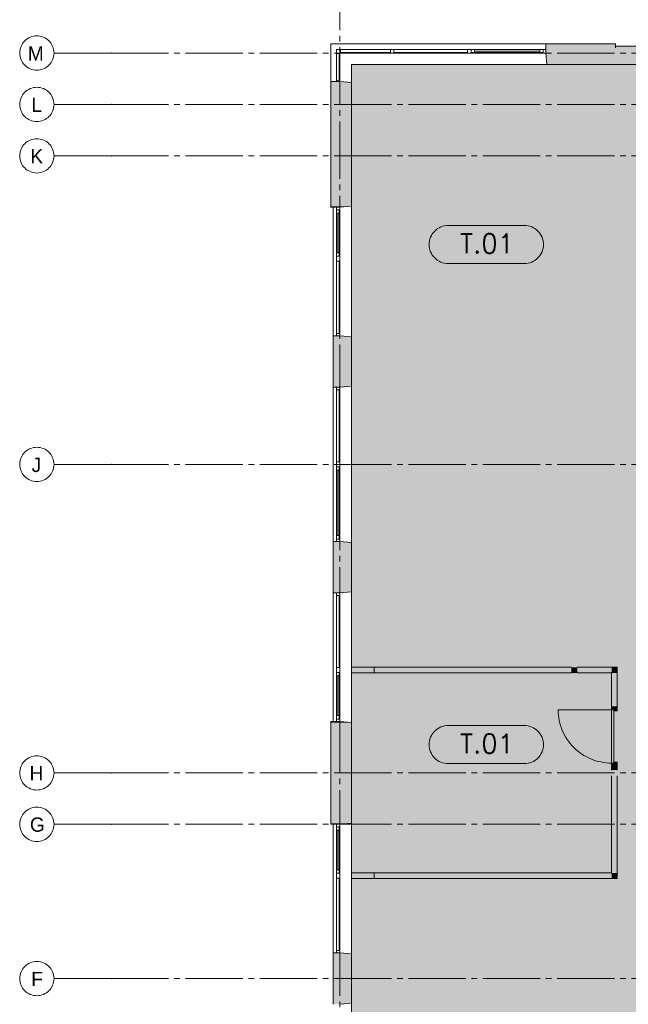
# Paper-space layout '19061B DOn1 311b Plattegrond eerste verdieping' of a CAD drawing. Header units: millimetres. Extents: x 10 to 1052, y 0 to 594.
# Tile 6 of 23: x 107 to 213, y 310 to 483. Entities that reach past the tile are written whole.
import ezdxf
from ezdxf.xclip import XClip

# ---------------------------------------------------------------- set-up
doc = ezdxf.new("R2010")
doc.units = ezdxf.units.MM
doc.header["$MEASUREMENT"] = 0
doc.header["$XCLIPFRAME"] = 0
doc.linetypes.add('B0204', pattern=[13, 10, -1, 1, -1])
doc.linetypes.add('B0402', pattern=[9.375, 6.25, -3.125])
for name, color, linetype in [('21 Buitenwanden', 7, 'Continuous'), ('21 Buitenwanden Doorsnede-arcering', 7, 'Continuous'), ('21 Buitenwanden Ramen', 7, 'Continuous'), ('23 Vloeren', 7, 'Continuous'), ('43 Vloerafwerking Fase 1', 7, 'Continuous'), ('43 Vloerafwerking Fase 1 2D arcering', 7, 'Continuous'), ('_ Nieuw Fase 1', 7, 'Continuous'), ('_ Nieuw Fase 1 Deuren', 7, 'Continuous'), ('_ Nieuw Fase 1 Doorsnede-arcering', 7, 'Continuous'), ('A Stramien', 7, 'Continuous'), ('New_43 Vloerafwerking Fase 1', 7, 'Continuous'), ('New_43 Vloerafwerking Fase 1 2D arcering', 7, 'Continuous')]:
    doc.layers.add(name, color=color, linetype=linetype)
doc.styles.add('GENERATED_STYLE_2', font='txt')

# ---------------------------------------------------------------- blocks, each defined once
blk = doc.blocks.new('*X7')
at = {"layer": '43 Vloerafwerking Fase 1 2D arcering', "linetype": 'Continuous', "lineweight": 0, "true_color": 0xffffff}
blk.add_hatch(color=7, dxfattribs=at).paths.add_polyline_path([(164.76, 189.26), (164.76, 136.76), (209.26, 136.76), (209.26, 189.26), (210.26, 189.26), (210.26, 167.76), (241.26, 167.76), (241.26, 189.26), (242.26, 189.26), (242.26, 136.76), (286.76, 136.76), (286.76, 189.26), (286.76, 314.26), (234.26, 314.26), (234.26, 315.86), (236.36, 315.86), (236.36, 322.96), (234.26, 322.96), (234.26, 324.56), (254.96, 324.56), (254.96, 350.56), (234.26, 350.56), (234.26, 356.26), (234.26, 389.26), (234.76, 389.26), (234.76, 421.23), (234.26, 421.23), (234.26, 435.8), (234.26, 458.76), (286.76, 458.76), (286.76, 474.76), (240.56, 474.76), (210.96, 474.76), (209.26, 474.76), (164.76, 474.76), (164.76, 449.76), (164.76, 369.26), (164.76, 314.26), (164.76, 261.26)])
blk = doc.blocks.new('Drawing_2_1', base_point=(162.76, 134.76))
at = {"layer": '21 Buitenwanden Doorsnede-arcering', "linetype": 'Continuous', "lineweight": 0, "true_color": 0x000000}
for points in [[(210.96, 478.36), (198.76, 478.36), (198.76, 478.06), (210.96, 478.06)], [(198.76, 477.36), (210.96, 477.36), (210.96, 478.06), (198.76, 478.06)], [(240.56, 477.96), (210.96, 477.96), (210.96, 477.66), (240.56, 477.66)], [(240.56, 477.66), (210.96, 477.66), (210.96, 477.36), (240.56, 477.36)], [(198.76, 476.76), (210.96, 476.76), (210.96, 477.36), (198.76, 477.36)], [(198.76, 476.76), (198.94, 474.76), (210.96, 474.76), (210.96, 476.76)], [(240.56, 477.36), (210.96, 477.36), (210.96, 476.76), (240.56, 476.76)], [(240.56, 476.76), (210.96, 476.76), (210.96, 474.76), (240.56, 474.76)], [(161.16, 449.94), (161.46, 449.94), (161.46, 471.76), (161.16, 471.76)], [(161.46, 449.94), (162.16, 449.94), (162.16, 471.76), (161.46, 471.76)], [(162.16, 449.94), (162.76, 449.94), (162.76, 471.76), (162.16, 471.76)], [(162.76, 449.94), (164.76, 449.94), (164.76, 471.58), (162.76, 471.76)], [(161.16, 449.94), (161.16, 449.76), (161.46, 449.76), (161.46, 449.94)], [(161.46, 449.94), (161.46, 449.76), (162.16, 449.76), (162.16, 449.94)], [(162.16, 449.76), (162.7, 449.76), (162.76, 449.76), (162.76, 449.94), (162.16, 449.94)], [(164.76, 449.94), (162.76, 449.94), (162.76, 449.76)], [(161.56, 418.26), (161.86, 418.26), (161.86, 427.26), (161.56, 427.26)], [(161.86, 418.26), (162.16, 418.26), (162.16, 427.26), (161.86, 427.26)], [(162.16, 418.26), (162.76, 418.26), (162.76, 427.26), (162.16, 427.26)], [(164.76, 427.08), (162.76, 427.26), (162.76, 418.26), (164.76, 418.43)], [(161.56, 391.26), (161.56, 382.26), (161.86, 382.26), (161.86, 391.26)], [(162.16, 391.26), (161.86, 391.26), (161.86, 382.26), (162.16, 382.26)], [(162.16, 382.26), (162.76, 382.26), (162.76, 391.26), (162.16, 391.26)], [(164.76, 391.08), (162.76, 391.26), (162.76, 382.26), (164.76, 382.43)], [(161.16, 359.58), (161.46, 359.58), (161.46, 359.76), (161.16, 359.76)], [(161.16, 359.58), (161.16, 341.94), (161.46, 341.94), (161.46, 359.58)], [(161.46, 359.58), (162.16, 359.58), (162.16, 359.76), (161.46, 359.76)], [(161.46, 359.58), (161.46, 341.94), (162.16, 341.94), (162.16, 359.58)], [(162.16, 359.58), (162.76, 359.58), (162.76, 359.75), (162.7, 359.76), (162.16, 359.76)], [(162.16, 359.58), (162.16, 341.94), (162.76, 341.94), (162.76, 359.58)], [(164.76, 359.58), (162.76, 359.75), (162.76, 359.58)], [(162.76, 359.58), (162.76, 341.94), (164.76, 341.94), (164.76, 359.58)], [(161.46, 341.94), (161.16, 341.94), (161.16, 341.76), (161.46, 341.76)], [(162.16, 341.94), (161.46, 341.94), (161.46, 341.76), (162.16, 341.76)], [(162.16, 341.76), (162.7, 341.76), (162.76, 341.76), (162.76, 341.94), (162.16, 341.94)], [(164.76, 341.94), (162.76, 341.94), (162.76, 341.76)], [(161.56, 310.26), (161.86, 310.26), (161.86, 319.26), (161.56, 319.26)], [(161.86, 310.26), (162.16, 310.26), (162.16, 319.26), (161.86, 319.26)], [(162.16, 310.26), (162.76, 310.26), (162.76, 319.26), (162.16, 319.26)], [(164.76, 319.08), (162.76, 319.26), (162.76, 310.26), (164.76, 310.43)]]:
    blk.add_hatch(color=18, dxfattribs=at).paths.add_polyline_path(points)
at = {"layer": '_ Nieuw Fase 1 Doorsnede-arcering', "linetype": 'Continuous', "lineweight": 0, "true_color": 0x000000}
for points in [[(168.76, 369.26), (164.76, 369.26), (164.76, 369.13), (168.76, 369.13)], [(164.76, 368.38), (168.76, 368.38), (168.76, 369.13), (164.76, 369.13)], [(164.76, 368.26), (168.76, 368.26), (168.76, 368.38), (164.76, 368.38)], [(211.26, 362.32), (210.26, 362.32), (210.26, 361.82), (210.66, 361.82), (210.66, 361.65), (211.26, 361.65)], [(210.26, 352.48), (210.66, 352.48), (210.66, 361.82), (210.26, 361.82)], [(211.26, 352.65), (210.66, 352.65), (210.66, 352.48), (210.26, 352.48), (210.26, 351.98), (211.26, 351.98)], [(168.76, 333.26), (164.76, 333.26), (164.76, 333.13), (168.76, 333.13)], [(164.76, 332.38), (168.76, 332.38), (168.76, 333.13), (164.76, 333.13)], [(164.76, 332.26), (168.76, 332.26), (168.76, 332.38), (164.76, 332.38)]]:
    blk.add_hatch(color=18, dxfattribs=at).paths.add_polyline_path(points)
at = {"layer": '_ Nieuw Fase 1 Doorsnede-arcering', "linetype": 'Continuous', "lineweight": 0, "true_color": 0x03c7b0}
for points in [[(168.76, 368.26), (203.26, 368.26), (203.26, 369.26), (168.76, 369.26)], [(204.26, 368.26), (204.26, 369.26), (203.26, 369.26), (203.26, 368.26)], [(210.26, 369.26), (204.26, 369.26), (204.26, 368.26), (210.26, 368.26)], [(210.26, 368.26), (211.26, 368.26), (211.26, 369.26)], [(210.26, 369.26), (210.26, 368.26), (211.26, 369.26)], [(210.26, 368.26), (210.26, 362.32), (211.26, 362.32), (211.26, 368.26)], [(210.26, 351.26), (211.26, 351.26), (211.26, 351.98), (210.26, 351.98)], [(211.26, 333.26), (211.26, 350.26), (210.26, 350.26), (210.26, 333.26)], [(210.26, 333.26), (168.76, 333.26), (168.76, 332.26), (210.26, 332.26)], [(210.26, 333.26), (211.26, 332.26), (211.26, 333.26)], [(210.26, 332.26), (211.26, 332.26), (210.26, 333.26)]]:
    blk.add_hatch(color=122, dxfattribs=at).paths.add_polyline_path(points)
at = {"layer": 'New_43 Vloerafwerking Fase 1 2D arcering', "linetype": 'Continuous', "lineweight": 0, "true_color": 0xffffff}
for points in [[(178.36, 443.25, 0.414214), (181.7, 439.91), (195.03, 439.91, 0.414214), (198.36, 443.25, 0.414214), (195.03, 446.58), (181.7, 446.58, 0.414214)], [(178.36, 355.71, 0.414214), (181.7, 352.38), (195.03, 352.38, 0.414214), (198.36, 355.71, 0.414214), (195.03, 359.05), (181.7, 359.05, 0.414214)]]:
    blk.add_hatch(color=7, dxfattribs=at).paths.add_polyline_path(points)
at = {"layer": '21 Buitenwanden', "color": 2, "linetype": 'Continuous', "lineweight": 0}
for p, q in [((198.76, 478.36), (198.76, 478.06)), ((161.16, 471.76), (161.46, 471.76)), ((161.56, 449.76), (161.86, 449.76)), ((161.56, 427.26), (161.86, 427.26)), ((161.56, 418.26), (161.86, 418.26)), ((161.56, 391.26), (161.86, 391.26)), ((161.56, 382.26), (161.86, 382.26)), ((161.56, 359.76), (161.86, 359.76)), ((161.56, 341.76), (161.86, 341.76)), ((161.56, 319.26), (161.86, 319.26))]:
    blk.add_line(p, q, dxfattribs=at)
at = {"layer": '21 Buitenwanden', "color": 9, "linetype": 'Continuous', "lineweight": 0}
for p, q in [((198.76, 478.06), (198.76, 477.36)), ((161.46, 471.76), (162.16, 471.76)), ((161.86, 449.76), (162.16, 449.76)), ((161.86, 427.26), (162.16, 427.26)), ((161.86, 418.26), (162.16, 418.26)), ((161.86, 391.26), (162.16, 391.26)), ((161.86, 382.26), (162.16, 382.26)), ((161.86, 359.76), (162.16, 359.76)), ((161.86, 341.76), (162.16, 341.76)), ((161.86, 319.26), (162.16, 319.26))]:
    blk.add_line(p, q, dxfattribs=at)
at = {"layer": '21 Buitenwanden', "color": 1, "linetype": 'Continuous', "lineweight": 0}
for p, q in [((198.76, 477.36), (198.76, 476.76)), ((198.76, 476.76), (198.94, 474.76)), ((162.16, 471.76), (162.76, 471.76)), ((162.76, 471.76), (164.76, 471.58)), ((162.16, 449.76), (162.76, 449.76)), ((162.16, 427.26), (162.76, 427.26)), ((162.16, 418.26), (162.76, 418.26)), ((162.16, 391.26), (162.76, 391.26)), ((162.16, 382.26), (162.76, 382.26)), ((162.16, 359.76), (162.76, 359.76)), ((162.16, 341.76), (162.76, 341.76)), ((162.16, 319.26), (162.76, 319.26))]:
    blk.add_line(p, q, dxfattribs=at)
at = {"layer": '21 Buitenwanden', "color": 3, "linetype": 'Continuous', "lineweight": 0}
for p, q in [((162.76, 449.76), (164.76, 449.94)), ((162.76, 427.26), (164.76, 427.08)), ((162.76, 418.26), (164.76, 418.43)), ((162.76, 391.26), (164.76, 391.08)), ((162.76, 382.26), (164.76, 382.43)), ((162.76, 359.76), (164.76, 359.58)), ((162.76, 341.76), (164.76, 341.94)), ((162.76, 319.26), (164.76, 319.08)), ((162.76, 310.26), (164.76, 310.43))]:
    blk.add_line(p, q, dxfattribs=at)
at = {"layer": '21 Buitenwanden', "color": 2, "linetype": 'Continuous', "lineweight": 0, "flags": 128}
for points in [[(210.96, 478.36), (198.76, 478.36)], [(210.96, 478.36), (210.96, 478.06)], [(240.56, 477.96), (210.96, 477.96)], [(210.96, 477.96), (210.96, 477.66)], [(161.16, 471.76), (161.16, 449.94)], [(161.56, 427.26), (161.56, 418.26)], [(161.56, 391.26), (161.56, 382.26)], [(161.16, 359.58), (161.16, 341.94)], [(161.56, 319.26), (161.56, 310.26)]]:
    blk.add_lwpolyline(points, dxfattribs=at)
at = {"layer": '21 Buitenwanden', "color": 9, "linetype": 'Continuous', "lineweight": 0, "flags": 128}
blk.add_lwpolyline([(210.96, 478.06), (210.96, 477.66)], dxfattribs=at)
at = {"layer": '21 Buitenwanden', "color": 1, "linetype": 'Continuous', "lineweight": 0, "flags": 128}
for points in [[(198.94, 474.76), (210.96, 474.76)], [(164.76, 449.94), (164.76, 471.58)], [(164.76, 341.94), (164.76, 359.58)]]:
    blk.add_lwpolyline(points, dxfattribs=at)
at = {"layer": '21 Buitenwanden', "color": 3, "linetype": 'Continuous', "lineweight": 0, "flags": 128}
for points in [[(210.96, 474.76), (240.56, 474.76)], [(164.76, 418.43), (164.76, 427.08)], [(164.76, 382.43), (164.76, 391.08)], [(164.76, 310.43), (164.76, 319.08)]]:
    blk.add_lwpolyline(points, dxfattribs=at)
at = {"layer": '21 Buitenwanden Ramen', "color": 9, "linetype": 'Continuous', "lineweight": 0}
for p, q in [((161.16, 478.36), (171.76, 478.36)), ((161.16, 478.36), (161.16, 471.76)), ((185.26, 478.36), (171.76, 478.36)), ((198.76, 478.36), (185.26, 478.36)), ((198.76, 478.06), (198.76, 477.36)), ((185.1, 477.36), (172.19, 477.36)), ((172.19, 477.36), (172.19, 476.86)), ((172.19, 476.86), (172.36, 476.86)), ((184.93, 476.86), (172.36, 476.86)), ((172.36, 476.76), (184.93, 476.76)), ((184.93, 476.76), (184.93, 476.86)), ((184.93, 476.86), (185.1, 476.86)), ((185.86, 476.76), (198.16, 476.76)), ((197.73, 477.36), (186.29, 477.36)), ((164.76, 474.76), (171.76, 474.76)), ((164.76, 474.76), (164.76, 471.58)), ((185.26, 474.76), (171.76, 474.76)), ((198.94, 474.76), (185.26, 474.76)), ((161.46, 471.76), (162.16, 471.76)), ((164.76, 449.94), (164.76, 440.76)), ((161.46, 449.76), (162.16, 449.76)), ((161.56, 449.76), (161.56, 440.76)), ((161.86, 449.76), (162.16, 449.76)), ((162.16, 448.73), (162.16, 441.79)), ((162.76, 441.36), (162.76, 449.16)), ((161.56, 440.76), (161.56, 427.26)), ((164.76, 440.76), (164.76, 427.08)), ((161.86, 427.26), (162.16, 427.26)), ((161.56, 404.76), (161.56, 418.26)), ((161.86, 418.26), (162.16, 418.26)), ((164.76, 404.76), (164.76, 418.43)), ((161.56, 391.26), (161.56, 404.76)), ((162.16, 392.29), (162.16, 403.73)), ((162.76, 404.16), (162.76, 391.86)), ((164.76, 391.08), (164.76, 404.76)), ((161.86, 391.26), (162.16, 391.26)), ((161.56, 368.76), (161.56, 382.26)), ((161.86, 382.26), (162.16, 382.26)), ((164.76, 368.76), (164.76, 382.43)), ((161.56, 359.76), (161.56, 368.76)), ((162.16, 360.79), (162.16, 367.73)), ((162.76, 368.16), (162.76, 360.36)), ((164.76, 359.58), (164.76, 368.76)), ((162.16, 359.76), (161.46, 359.76)), ((161.86, 359.76), (162.16, 359.76)), ((161.46, 341.76), (162.16, 341.76)), ((161.56, 341.76), (161.56, 332.76)), ((161.86, 341.76), (162.16, 341.76)), ((164.76, 341.94), (164.76, 332.76)), ((162.16, 340.73), (162.16, 333.79)), ((162.76, 333.36), (162.76, 341.16)), ((161.56, 332.76), (161.56, 319.26)), ((164.76, 332.76), (164.76, 319.08)), ((161.86, 319.26), (162.16, 319.26)), ((164.76, 296.76), (164.76, 310.43))]:
    blk.add_line(p, q, dxfattribs=at)
at = {"layer": '21 Buitenwanden Ramen', "color": 2, "linetype": 'Continuous', "lineweight": 0}
for p, q in [((198.76, 478.36), (198.76, 478.06)), ((161.16, 471.76), (161.46, 471.76)), ((161.16, 449.94), (161.16, 449.76)), ((161.16, 449.76), (161.46, 449.76)), ((161.56, 449.76), (161.86, 449.76)), ((161.56, 427.26), (161.86, 427.26)), ((161.56, 418.26), (161.86, 418.26)), ((161.56, 391.26), (161.86, 391.26)), ((161.56, 382.26), (161.86, 382.26)), ((161.16, 359.76), (161.16, 359.58)), ((161.46, 359.76), (161.16, 359.76)), ((161.56, 359.76), (161.86, 359.76)), ((161.16, 341.94), (161.16, 341.76)), ((161.16, 341.76), (161.46, 341.76)), ((161.56, 341.76), (161.86, 341.76)), ((161.56, 319.26), (161.86, 319.26))]:
    blk.add_line(p, q, dxfattribs=at)
at = {"layer": '21 Buitenwanden Ramen', "color": 1, "linetype": 'Continuous', "lineweight": 0}
for p, q in [((162.16, 477.36), (162.76, 477.36)), ((162.16, 477.36), (162.16, 476.76)), ((162.16, 476.76), (162.16, 476.66)), ((162.76, 476.76), (162.16, 476.76)), ((162.16, 476.66), (162.66, 476.66)), ((162.16, 476.66), (162.16, 471.92)), ((162.66, 476.66), (162.66, 476.49)), ((162.66, 476.49), (162.66, 476.66)), ((162.66, 476.49), (162.76, 476.49)), ((162.66, 476.49), (162.66, 472.09)), ((162.76, 476.49), (162.66, 476.49)), ((162.76, 477.36), (162.86, 477.36)), ((162.76, 476.76), (162.76, 477.36)), ((163.03, 476.76), (162.76, 476.76)), ((162.76, 476.49), (162.76, 476.76)), ((162.76, 472.09), (162.76, 476.49)), ((162.86, 477.36), (162.86, 476.86)), ((162.86, 477.36), (171.6, 477.36)), ((162.86, 476.86), (163.03, 476.86)), ((163.03, 476.86), (162.86, 476.86)), ((163.03, 476.86), (163.03, 476.76)), ((163.03, 476.86), (171.43, 476.86)), ((163.03, 476.76), (163.03, 476.86)), ((171.43, 476.76), (163.03, 476.76)), ((171.43, 476.76), (171.43, 476.86)), ((171.43, 476.86), (171.6, 476.86)), ((171.6, 476.86), (171.43, 476.86)), ((171.76, 476.76), (171.43, 476.76)), ((171.6, 476.86), (171.6, 477.36)), ((171.6, 477.36), (171.76, 477.36)), ((171.6, 477.36), (171.6, 476.86)), ((172.19, 477.36), (171.76, 477.36)), ((171.76, 476.76), (172.36, 476.76)), ((172.19, 476.86), (172.19, 477.36)), ((172.36, 476.86), (172.19, 476.86)), ((172.36, 476.76), (172.36, 476.86)), ((185.1, 476.86), (184.93, 476.86)), ((184.93, 476.86), (184.93, 476.76)), ((184.93, 476.76), (185.26, 476.76)), ((185.26, 477.36), (185.1, 477.36)), ((185.1, 477.36), (185.1, 476.86)), ((185.69, 477.36), (185.26, 477.36)), ((185.26, 476.76), (185.86, 476.76)), ((185.69, 476.86), (185.69, 477.36)), ((186.29, 477.36), (185.69, 477.36)), ((185.69, 477.36), (185.69, 476.86)), ((185.86, 476.86), (185.69, 476.86)), ((185.69, 476.86), (186.29, 476.86)), ((185.86, 476.76), (185.86, 476.86)), ((186.29, 476.86), (186.29, 477.36)), ((197.73, 477.36), (186.29, 477.36)), ((197.73, 477.11), (186.29, 477.11)), ((186.29, 476.86), (197.73, 476.86)), ((198.33, 477.36), (197.73, 477.36)), ((197.73, 477.36), (197.73, 476.86)), ((197.73, 476.86), (198.33, 476.86)), ((198.33, 476.86), (198.16, 476.86)), ((198.16, 476.86), (198.16, 476.76)), ((198.16, 476.76), (198.76, 476.76)), ((198.76, 477.36), (198.33, 477.36)), ((198.33, 477.36), (198.33, 476.86)), ((198.33, 476.86), (198.33, 477.36)), ((198.76, 477.36), (198.76, 476.76)), ((198.76, 477.36), (198.76, 476.76)), ((198.76, 476.76), (198.94, 474.76)), ((162.66, 471.92), (162.16, 471.92)), ((162.16, 471.92), (162.16, 471.76)), ((162.16, 471.92), (162.66, 471.92)), ((162.16, 471.76), (162.76, 471.76)), ((162.16, 471.76), (162.76, 471.76)), ((162.76, 472.09), (162.66, 472.09)), ((162.66, 472.09), (162.66, 471.92)), ((162.66, 471.92), (162.66, 472.09)), ((162.76, 471.76), (162.76, 472.09)), ((162.76, 471.76), (164.76, 471.58)), ((162.76, 449.76), (164.76, 449.94)), ((162.16, 449.76), (162.16, 449.33)), ((162.16, 449.76), (162.76, 449.76)), ((162.16, 449.76), (162.76, 449.76)), ((162.16, 449.76), (162.7, 449.76)), ((162.16, 449.33), (162.66, 449.33)), ((162.16, 449.33), (162.16, 448.73)), ((162.66, 449.33), (162.16, 449.33)), ((162.16, 448.73), (162.66, 448.73)), ((162.16, 448.73), (162.16, 441.79)), ((162.41, 448.73), (162.41, 441.79)), ((162.66, 449.33), (162.66, 449.16)), ((162.66, 448.73), (162.66, 449.33)), ((162.66, 449.16), (162.76, 449.16)), ((162.66, 441.79), (162.66, 448.73)), ((162.7, 449.76), (162.76, 449.76)), ((162.76, 449.16), (162.76, 449.76)), ((162.66, 441.79), (162.16, 441.79)), ((162.16, 441.79), (162.16, 441.19)), ((162.66, 441.19), (162.16, 441.19)), ((162.16, 441.19), (162.16, 440.76)), ((162.16, 441.19), (162.66, 441.19)), ((162.66, 441.19), (162.66, 441.79)), ((162.76, 441.36), (162.66, 441.36)), ((162.66, 441.36), (162.66, 441.19)), ((162.76, 440.76), (162.76, 441.36)), ((162.16, 440.76), (162.16, 440.33)), ((162.16, 440.33), (162.66, 440.33)), ((162.16, 440.33), (162.16, 427.69)), ((162.66, 440.33), (162.66, 440.16)), ((162.66, 440.16), (162.66, 440.33)), ((162.66, 440.16), (162.76, 440.16)), ((162.66, 440.16), (162.66, 427.86)), ((162.76, 440.16), (162.66, 440.16)), ((162.76, 440.16), (162.76, 440.76)), ((162.76, 427.86), (162.76, 440.16)), ((162.66, 427.69), (162.16, 427.69)), ((162.16, 427.69), (162.16, 427.26)), ((162.16, 427.69), (162.66, 427.69)), ((162.76, 427.86), (162.66, 427.86)), ((162.66, 427.86), (162.66, 427.69)), ((162.66, 427.69), (162.66, 427.86)), ((162.76, 427.26), (162.76, 427.86)), ((162.16, 427.26), (162.76, 427.26)), ((162.16, 427.26), (162.76, 427.26)), ((162.16, 417.83), (162.16, 418.26)), ((162.16, 418.26), (162.76, 418.26)), ((162.16, 418.26), (162.76, 418.26)), ((162.66, 417.83), (162.16, 417.83)), ((162.16, 405.19), (162.16, 417.83)), ((162.16, 417.83), (162.66, 417.83)), ((162.66, 417.66), (162.66, 417.83)), ((162.66, 417.83), (162.66, 417.66)), ((162.76, 417.66), (162.66, 417.66)), ((162.66, 405.36), (162.66, 417.66)), ((162.76, 418.26), (162.76, 417.66)), ((162.76, 417.66), (162.76, 405.36)), ((162.16, 404.76), (162.16, 405.19)), ((162.16, 405.19), (162.66, 405.19)), ((162.66, 405.19), (162.66, 405.36)), ((162.66, 405.36), (162.76, 405.36)), ((162.76, 405.36), (162.66, 405.36)), ((162.66, 405.36), (162.66, 405.19)), ((162.76, 405.36), (162.76, 404.76)), ((162.16, 404.33), (162.16, 404.76)), ((162.66, 404.33), (162.16, 404.33)), ((162.16, 403.73), (162.16, 404.33)), ((162.16, 404.33), (162.66, 404.33)), ((162.66, 403.73), (162.16, 403.73)), ((162.16, 392.29), (162.16, 403.73)), ((162.41, 392.29), (162.41, 403.73)), ((162.66, 404.16), (162.66, 404.33)), ((162.66, 404.33), (162.66, 403.73)), ((162.76, 404.16), (162.66, 404.16)), ((162.66, 403.73), (162.66, 392.29)), ((162.76, 404.76), (162.76, 404.16)), ((162.16, 391.69), (162.16, 392.29)), ((162.16, 392.29), (162.66, 392.29)), ((162.16, 391.26), (162.16, 391.69)), ((162.16, 391.69), (162.66, 391.69)), ((162.66, 391.69), (162.16, 391.69)), ((162.16, 391.26), (162.76, 391.26)), ((162.16, 391.26), (162.76, 391.26)), ((162.66, 392.29), (162.66, 391.69)), ((162.66, 391.69), (162.66, 391.86)), ((162.66, 391.86), (162.76, 391.86)), ((162.76, 391.86), (162.76, 391.26)), ((162.16, 381.83), (162.16, 382.26)), ((162.16, 382.26), (162.76, 382.26)), ((162.16, 382.26), (162.76, 382.26)), ((162.66, 381.83), (162.16, 381.83)), ((162.16, 369.19), (162.16, 381.83)), ((162.16, 381.83), (162.66, 381.83)), ((162.66, 381.66), (162.66, 381.83)), ((162.66, 381.83), (162.66, 381.66)), ((162.76, 381.66), (162.66, 381.66)), ((162.66, 369.36), (162.66, 381.66)), ((162.76, 382.26), (162.76, 381.66)), ((162.76, 381.66), (162.76, 369.36)), ((162.16, 368.76), (162.16, 369.19)), ((162.16, 369.19), (162.66, 369.19)), ((162.66, 369.19), (162.66, 369.36)), ((162.66, 369.36), (162.76, 369.36)), ((162.76, 369.36), (162.66, 369.36)), ((162.66, 369.36), (162.66, 369.19)), ((162.76, 369.36), (162.76, 368.76)), ((162.16, 368.33), (162.16, 368.76)), ((162.66, 368.33), (162.16, 368.33)), ((162.16, 367.73), (162.16, 368.33)), ((162.16, 368.33), (162.66, 368.33)), ((162.66, 367.73), (162.16, 367.73)), ((162.16, 360.79), (162.16, 367.73)), ((162.41, 360.79), (162.41, 367.73)), ((162.66, 368.16), (162.66, 368.33)), ((162.66, 368.33), (162.66, 367.73)), ((162.76, 368.16), (162.66, 368.16)), ((162.66, 367.73), (162.66, 360.79)), ((162.76, 368.76), (162.76, 368.16)), ((162.16, 360.19), (162.16, 360.79)), ((162.16, 360.79), (162.66, 360.79)), ((162.16, 359.76), (162.16, 360.19)), ((162.16, 360.19), (162.66, 360.19)), ((162.66, 360.19), (162.16, 360.19)), ((162.66, 360.79), (162.66, 360.19)), ((162.66, 360.19), (162.66, 360.36)), ((162.66, 360.36), (162.76, 360.36)), ((162.76, 360.36), (162.76, 359.76)), ((162.16, 359.76), (162.76, 359.76)), ((162.16, 359.76), (162.76, 359.76)), ((162.7, 359.76), (162.16, 359.76)), ((162.76, 359.75), (162.7, 359.76)), ((164.76, 359.58), (162.76, 359.75)), ((162.16, 341.76), (162.16, 341.33)), ((162.16, 341.76), (162.76, 341.76)), ((162.16, 341.76), (162.76, 341.76)), ((162.16, 341.76), (162.7, 341.76)), ((162.16, 341.33), (162.66, 341.33)), ((162.16, 341.33), (162.16, 340.73)), ((162.66, 341.33), (162.16, 341.33)), ((162.66, 341.33), (162.66, 341.16)), ((162.66, 340.73), (162.66, 341.33)), ((162.7, 341.76), (162.76, 341.76)), ((162.76, 341.76), (164.76, 341.94)), ((162.76, 341.16), (162.76, 341.76)), ((162.16, 340.73), (162.66, 340.73)), ((162.16, 340.73), (162.16, 333.79)), ((162.41, 340.73), (162.41, 333.79)), ((162.66, 341.16), (162.76, 341.16)), ((162.66, 333.79), (162.66, 340.73)), ((162.66, 333.79), (162.16, 333.79)), ((162.16, 333.79), (162.16, 333.19)), ((162.66, 333.19), (162.16, 333.19)), ((162.16, 333.19), (162.16, 332.76)), ((162.16, 333.19), (162.66, 333.19)), ((162.16, 332.76), (162.16, 332.33)), ((162.66, 333.19), (162.66, 333.79)), ((162.76, 333.36), (162.66, 333.36)), ((162.66, 333.36), (162.66, 333.19)), ((162.76, 332.76), (162.76, 333.36)), ((162.76, 332.16), (162.76, 332.76)), ((162.16, 332.33), (162.66, 332.33)), ((162.16, 332.33), (162.16, 319.69)), ((162.66, 332.33), (162.66, 332.16)), ((162.66, 332.16), (162.66, 332.33)), ((162.66, 332.16), (162.76, 332.16)), ((162.66, 332.16), (162.66, 319.86)), ((162.76, 332.16), (162.66, 332.16)), ((162.76, 319.86), (162.76, 332.16)), ((162.66, 319.69), (162.16, 319.69)), ((162.16, 319.69), (162.16, 319.26)), ((162.16, 319.69), (162.66, 319.69)), ((162.16, 319.26), (162.76, 319.26)), ((162.16, 319.26), (162.76, 319.26)), ((162.76, 319.86), (162.66, 319.86)), ((162.66, 319.86), (162.66, 319.69)), ((162.66, 319.69), (162.66, 319.86)), ((162.76, 319.26), (162.76, 319.86))]:
    blk.add_line(p, q, dxfattribs=at)
at = {"layer": '21 Buitenwanden Ramen', "color": 3, "linetype": 'Continuous', "lineweight": 0}
for p, q in [((162.76, 449.76), (164.76, 449.94)), ((162.76, 427.26), (164.76, 427.08)), ((162.76, 418.26), (164.76, 418.43)), ((162.76, 391.26), (164.76, 391.08)), ((162.76, 382.26), (164.76, 382.43)), ((162.76, 359.76), (164.76, 359.58)), ((162.76, 341.76), (164.76, 341.94)), ((162.76, 319.26), (164.76, 319.08)), ((162.76, 310.26), (164.76, 310.43))]:
    blk.add_line(p, q, dxfattribs=at)
at = {"layer": '23 Vloeren', "color": 1, "linetype": 'Continuous', "lineweight": 0, "flags": 128}
blk.add_lwpolyline([(164.76, 474.76), (164.76, 136.76), (211.26, 136.76), (211.26, 156.96), (241.26, 156.96), (241.26, 136.76), (286.76, 136.76), (286.76, 358.76), (236.76, 358.76), (236.76, 380.9), (286.76, 380.9), (286.76, 388.76), (286.76, 420.26), (250.56, 420.26), (250.56, 436.78), (234.26, 436.78), (234.26, 458.76), (286.76, 458.76), (286.76, 474.76), (234.26, 474.76)], close=True, dxfattribs=at)
at = {"layer": '43 Vloerafwerking Fase 1', "color": 9, "linetype": 'Continuous', "lineweight": 0, "flags": 128}
blk.add_lwpolyline([(240.56, 474.76), (210.96, 474.76), (209.26, 474.76), (164.76, 474.76), (164.76, 449.76), (164.76, 369.26), (164.76, 314.26), (164.76, 261.26)], dxfattribs=at)
at = {"layer": '_ Nieuw Fase 1', "color": 1, "linetype": 'Continuous', "lineweight": 0}
for p, q in [((210.26, 362.32), (211.26, 362.32)), ((210.26, 351.98), (211.26, 351.98))]:
    blk.add_line(p, q, dxfattribs=at)
at = {"layer": '_ Nieuw Fase 1', "color": 1, "linetype": 'Continuous', "lineweight": 0, "flags": 128}
for points in [[(168.76, 369.26), (164.76, 369.26)], [(203.26, 369.26), (168.76, 369.26)], [(168.76, 368.26), (168.76, 369.26)], [(168.76, 368.26), (168.76, 369.26)], [(211.26, 369.26), (204.26, 369.26)], [(211.26, 369.26), (211.26, 368.26)], [(164.76, 368.26), (168.76, 368.26)], [(168.76, 368.26), (203.26, 368.26)], [(204.26, 368.26), (210.26, 368.26)], [(210.26, 368.26), (210.26, 362.32)], [(211.26, 362.32), (211.26, 368.26)], [(210.26, 351.98), (210.26, 351.26)], [(211.26, 351.26), (211.26, 351.98)], [(210.26, 350.26), (210.26, 333.26)], [(211.26, 333.26), (211.26, 350.26)], [(168.76, 333.26), (164.76, 333.26)], [(210.26, 333.26), (168.76, 333.26)], [(168.76, 332.26), (168.76, 333.26)], [(168.76, 332.26), (168.76, 333.26)], [(211.26, 332.26), (211.26, 333.26)], [(164.76, 332.26), (168.76, 332.26)], [(168.76, 332.26), (211.26, 332.26)]]:
    blk.add_lwpolyline(points, dxfattribs=at)
at = {"layer": '_ Nieuw Fase 1 Deuren', "color": 1, "linetype": 'Continuous', "lineweight": 0}
for p, q in [((211.26, 362.32), (210.26, 362.32)), ((210.26, 362.32), (210.26, 361.82)), ((210.26, 362.32), (211.26, 362.32)), ((210.26, 362.32), (211.26, 362.32)), ((211.26, 361.65), (211.26, 362.32)), ((210.26, 361.82), (200.92, 361.82)), ((210.26, 361.82), (210.66, 361.82)), ((210.26, 352.48), (210.26, 361.82)), ((210.26, 361.82), (210.66, 361.82)), ((210.66, 361.82), (210.66, 361.65)), ((210.66, 361.82), (210.66, 352.48)), ((210.66, 361.65), (211.26, 361.65)), ((210.66, 352.48), (210.26, 352.48)), ((210.26, 352.48), (210.26, 351.98)), ((210.66, 352.48), (210.26, 352.48)), ((210.26, 351.98), (211.26, 351.98)), ((210.26, 351.98), (211.26, 351.98)), ((210.26, 351.98), (211.26, 351.98)), ((211.26, 352.65), (210.66, 352.65)), ((210.66, 352.65), (210.66, 352.48)), ((211.26, 351.98), (211.26, 352.65))]:
    blk.add_line(p, q, dxfattribs=at)
blk.add_arc((210.26, 361.82), 9.34, 180, 270, dxfattribs=at)
at = {"layer": 'A Stramien', "color": 9, "linetype": 'B0204', "lineweight": 0}
for p, q in [((162.76, 516.76), (162.76, 94.76)), ((122.76, 476.76), (112.76, 476.76)), ((122.76, 476.76), (850.76, 476.76)), ((122.76, 467.76), (112.76, 467.76)), ((122.76, 467.76), (850.76, 467.76)), ((122.76, 458.76), (112.76, 458.76)), ((122.76, 458.76), (850.76, 458.76)), ((122.76, 404.76), (112.76, 404.76)), ((122.76, 404.76), (850.76, 404.76)), ((122.76, 350.76), (112.76, 350.76)), ((122.76, 350.76), (850.76, 350.76)), ((122.76, 341.76), (112.76, 341.76)), ((122.76, 341.76), (850.76, 341.76)), ((122.76, 314.76), (112.76, 314.76)), ((122.76, 314.76), (850.76, 314.76))]:
    blk.add_line(p, q, dxfattribs=at)
at = {"layer": 'A Stramien', "color": 2, "linetype": 'Continuous', "lineweight": 0, "flags": 128}
for points in [[(112.76, 476.76, 1), (106.76, 476.76, 1)], [(112.76, 467.76, 1), (106.76, 467.76, 1)], [(112.76, 458.76, 1), (106.76, 458.76, 1)], [(112.76, 404.76, 1), (106.76, 404.76, 1)], [(112.76, 350.76, 1), (106.76, 350.76, 1)], [(112.76, 341.76, 1), (106.76, 341.76, 1)], [(112.76, 314.76, 1), (106.76, 314.76, 1)]]:
    blk.add_lwpolyline(points, format="xyb", close=True, dxfattribs=at)
at = {"layer": 'A Stramien', "color": 9, "linetype": 'B0204', "lineweight": 0}
for p in [(122.76, 476.76), (122.76, 476.76), (122.76, 467.76), (122.76, 467.76), (122.76, 458.76), (122.76, 458.76), (122.76, 404.76), (122.76, 404.76), (122.76, 350.76), (122.76, 350.76), (122.76, 341.76), (122.76, 341.76), (122.76, 314.76), (122.76, 314.76)]:
    blk.add_point(p, dxfattribs=at)
at = {"layer": 'New_43 Vloerafwerking Fase 1', "color": 1, "linetype": 'Continuous', "lineweight": 0, "flags": 128}
for points in [[(178.36, 443.25, 0.414214), (181.7, 439.91), (195.03, 439.91, 0.414214), (198.36, 443.25, 0.414214), (195.03, 446.58), (181.7, 446.58, 0.414214)], [(178.36, 355.71, 0.414214), (181.7, 352.38), (195.03, 352.38, 0.414214), (198.36, 355.71, 0.414214), (195.03, 359.05), (181.7, 359.05, 0.414214)]]:
    blk.add_lwpolyline(points, format="xyb", close=True, dxfattribs=at)
at = {"layer": '21 Buitenwanden', "color": 174, "linetype": 'Continuous', "lineweight": 0, "true_color": 0x0000aa}
blk.add_blockref('*X7', (0, 0), dxfattribs=at)
at = {"layer": '43 Vloerafwerking Fase 1', "color": 9, "linetype": 'Continuous', "lineweight": 0, "char_height": 3.3333, "attachment_point": 5}
for insert in [(188.49, 443.42), (188.49, 355.89)]:
    blk.add_mtext('\\A1;{\\pqc;\\Ftxt.shx;T.01}', dxfattribs=dict(at, insert=insert))
at = {"layer": 'A Stramien', "color": 2, "linetype": 'Continuous', "lineweight": 0, "char_height": 2.5, "attachment_point": 4, "style": 'GENERATED_STYLE_2'}
for s, insert in [('\\A1;{\\pql;\\pt0;\\fUbuntu|b0|i0|c0|p34;M}', (108.17, 476.69)), ('\\A1;{\\pql;\\pt0;\\fUbuntu|b0|i0|c0|p34;L}', (108.81, 467.69)), ('\\A1;{\\pql;\\pt0;\\fUbuntu|b0|i0|c0|p34;K}', (108.62, 458.69)), ('\\A1;{\\pql;\\pt0;\\fUbuntu|b0|i0|c0|p34;J}', (108.85, 404.66)), ('\\A1;{\\pql;\\pt0;\\fUbuntu|b0|i0|c0|p34;H}', (108.48, 350.69)), ('\\A1;{\\pql;\\pt0;\\fUbuntu|b0|i0|c0|p34;G}', (108.54, 341.7)), ('\\A1;{\\pql;\\pt0;\\fUbuntu|b0|i0|c0|p34;F}', (108.78, 314.69))]:
    blk.add_mtext(s, dxfattribs=dict(at, insert=insert))

psp = doc.layouts.new('19061B DOn1 311b Plattegrond eerste verdieping')

# ---------------------------------------------------------------- block references
at = {"color": 174, "linetype": 'B0402', "lineweight": 0, "true_color": 0x0000aa}
ref = psp.add_blockref('Drawing_2_1', (162.76, 134.76), dxfattribs=at)
XClip(ref).set_block_clipping_path([(79.3942840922, 259.7577289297), (75.7192347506, 35.9876383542), (906.5478504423, 28.6452526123), (869.5607442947, 554.9340556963), (288.7603641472, 554.9340556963), (79.3942840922, 554.9340556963), (79.3942840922, 329.4925967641)])

doc.saveas('drawing.dxf')
